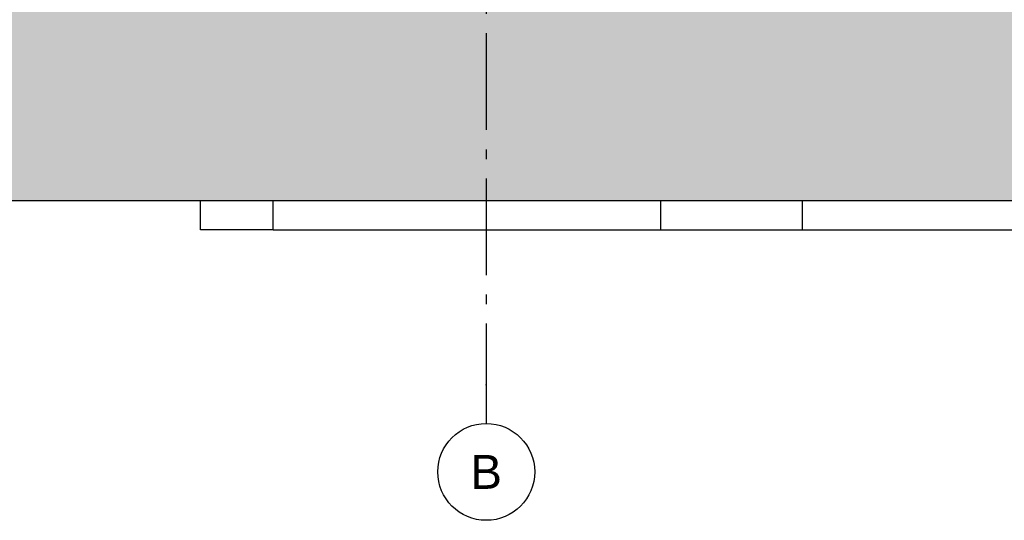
# Model space of a CAD drawing. Header units: millimetres. Extents: x -48769 to 5557, y 850 to 13065.
# Tile 2 of 56: x -46219 to -41139, y 850 to 3435. Entities that reach past the tile are written whole.
import ezdxf
from ezdxf.enums import TextEntityAlignment as Align

# ---------------------------------------------------------------- set-up
doc = ezdxf.new("R2010")
doc.units = ezdxf.units.MM
doc.header["$LTSCALE"] = 0.5
doc.header["$MEASUREMENT"] = 0
doc.linetypes.add('Akselinje', pattern=[1500, 1000, -200, 100, -200])
doc.linetypes.add('PLINE', pattern=[0])
for name, color, linetype in [('216- Direkte fundamentering', 7, 'Continuous'), ('71-- Bearbeidet terreng', 7, 'Continuous'), ('71-- Bearbeidet terreng (Skravur)', 7, 'Continuous'), ('82-- Modullinjer', 7, 'Continuous')]:
    doc.layers.add(name, color=color, linetype=linetype)
doc.styles.add('GENERATED_STYLE_1', font='arial.ttf')

# ---------------------------------------------------------------- blocks, each defined once
blk = doc.blocks.new('Standard grid marker[7]', base_point=(-43811.9, 12565.5))
at = {"layer": '82-- Modullinjer', "linetype": 'Akselinje'}
for p, q in [((-43811.9, 12365.5), (-43811.9, 1550)), ((-43811.9, 1550), (-43811.9, 1350))]:
    blk.add_line(p, q, dxfattribs=at)
at = {"layer": '82-- Modullinjer', "linetype": 'PLINE'}
blk.add_circle((-43811.9, 1100), 250, dxfattribs=at)
at = {"layer": '82-- Modullinjer', "linetype": 'Akselinje'}
blk.add_point((-43811.9, 1550), dxfattribs=at)
blk.add_point((-43811.9, 1550), dxfattribs=at)
at = {"layer": '82-- Modullinjer', "style": 'GENERATED_STYLE_1'}
for tag, p in [('AC_MarkerText_1_0', (-43811.9, 12903)), ('AC_MarkerText_1_1', (-43811.9, 1187.5))]:
    blk.add_attdef(tag, text='', height=175, rotation=360, dxfattribs=at).set_placement(p, align=Align.TOP_CENTER)

msp = doc.modelspace()

# ---------------------------------------------------------------- hatches: boundary and pattern name
at = {"layer": '71-- Bearbeidet terreng (Skravur)', "linetype": 'Continuous'}
msp.add_hatch(color=256, dxfattribs=at).paths.add_polyline_path([(1123, 3500), (-48768.9, 3500), (-48768.9, 2500), (5383.1, 2500), (5383.1, 3500), (5314.9, 3500), (5314.9, 3000.2), (4563.1, 2988.3), (4563.1, 3500), (2819.7, 3500), (2691.5, 3497), (2691.5, 3347.1), (1123, 3312.8)])

# ---------------------------------------------------------------- linework, layer by layer
at = {"layer": '216- Direkte fundamentering', "linetype": 'PLINE'}
for p, q in [((-45286.9, 2350), (-45286.9, 2500)), ((-44911.9, 2350), (-44911.9, 2500)), ((-42911.9, 2350), (-42911.9, 2500)), ((-42181.9, 2500), (-42181.9, 2350)), ((-45066.9, 2350), (-45286.9, 2350)), ((-44911.9, 2350), (-45066.9, 2350)), ((-44911.9, 2350), (-42911.9, 2350)), ((-42911.9, 2350), (-42181.9, 2350)), ((-42181.9, 2350), (-37321.9, 2350))]:
    msp.add_line(p, q, dxfattribs=at)
at = {"layer": '71-- Bearbeidet terreng'}
msp.add_line((5402.6, 2500), (-48768.9, 2500), dxfattribs=at)

# ---------------------------------------------------------------- block references
at = {"layer": '82-- Modullinjer', "linetype": 'PLINE'}
ref = msp.add_blockref('Standard grid marker[7]', (-43811.9, 12565.5), dxfattribs=at)
ref.add_attrib('AC_MarkerText_1_1', 'B', dxfattribs={"color": 7, "height": 175, "rotation": 360, "style": 'GENERATED_STYLE_1'}).set_placement((-43811.9, 1187.5), align=Align.TOP_CENTER)

doc.saveas('drawing.dxf')
